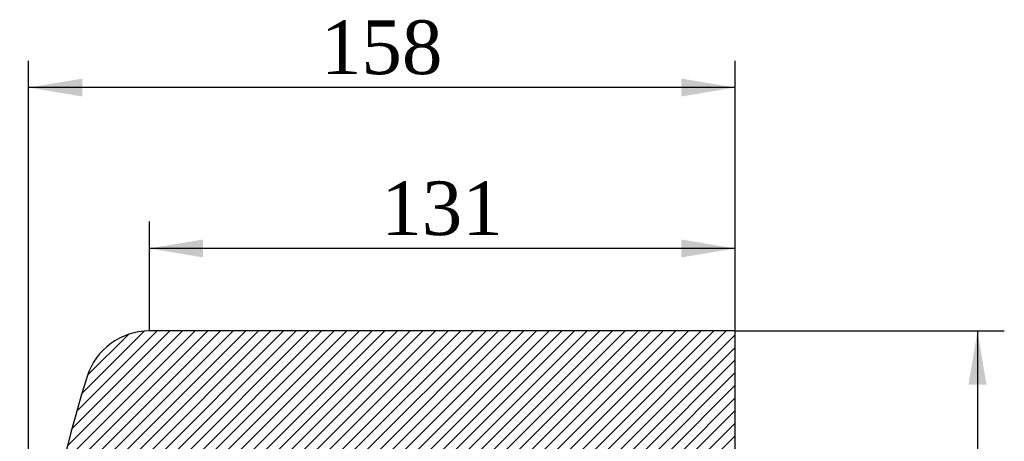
# Model space of a CAD drawing. Header units: millimetres. Extents: x 0 to 1188, y 0 to 840.
# Tile 2 of 7: x 264 to 484, y 604 to 698. Entities that reach past the tile are written whole.
import ezdxf
from ezdxf.enums import TextEntityAlignment as Align

# ---------------------------------------------------------------- set-up
doc = ezdxf.new("R2010")
doc.units = ezdxf.units.MM
doc.header["$LTSCALE"] = 4
doc.layers.add('CAP200H', color=7, linetype='Continuous')
doc.layers.add('Default', color=7, linetype='Continuous')
doc.styles.add('SEACAD_Solid_Edge_ANSI1_Symbols', font='semeca1.ttf')
doc.styles.add('SEACAD_Times_New_Roman', font='times.ttf')
doc.dimstyles.new('ANSImm', dxfattribs={"dimtxt": 12, "dimasz": 12, "dimexe": 6, "dimexo": 0, "dimgap": 3, "dimtad": 1, "dimdsep": 46, "dimtxsty": 'SEACAD_Times_New_Roman', "dimblk1": '_SE_FILLED', "dimblk2": '_SE_FILLED', "dimsah": 1, "dimcen": 6, "dimazin": 0, "dimtfac": 0.85, "dimtdec": 3, "dimtofl": 0, "dimtmove": 0, "dimatfit": 3, "dimfxl": 1, "dimarcsym": 0})

# ---------------------------------------------------------------- blocks, each defined once
blk = doc.blocks.new('SE6')
at = {"layer": 'CAP200H', "linetype": 'Continuous'}
h = blk.add_hatch(dxfattribs=at)
h.set_pattern_fill('LINE', scale=0.6299212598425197, angle=45, style=0)
h.set_pattern_definition([(45, (0, 0), (-1.414213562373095, 1.414213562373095), [])])
edge = h.paths.add_edge_path()
edge.add_line((293.2431102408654, 509.1119344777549), (293.2431102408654, 547.5705030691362))
edge.add_arc((298.2431102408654, 547.5705030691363), 5, 162.4744316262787, 180, ccw=False)
edge.add_line((293.4751969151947, 549.0761599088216), (298.2092680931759, 564.0673853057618))
edge.add_arc((293.4413547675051, 565.5730421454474), 5, 342.4744316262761, 354.2894068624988)
edge.add_line((298.416540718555, 565.0755235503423), (298.5739510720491, 566.6496270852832))
edge.add_arc((294.5938023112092, 567.0476419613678), 4, 354.2894068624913, 407.0650880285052)
edge.add_arc((299.3619720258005, 572.172537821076), 3, 169.7784598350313, 227.0650880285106, ccw=False)
edge.add_arc((542.4418261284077, 528.3412187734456), 250, 164.8804850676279, 169.7784598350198, ccw=False)
edge.add_arc((310.749702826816, 590.9412187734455), 10, 127.4332102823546, 164.8804850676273, ccw=False)
edge.add_arc((306.4948494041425, 596.4996558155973), 3, 91.49999999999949, 127.4332102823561, ccw=False)
edge.add_line((306.4163185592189, 599.498627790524), (334.6621824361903, 600.2382717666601))
edge.add_line((334.6621824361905, 600.2382717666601), (339.0244533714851, 600.3334568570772))
edge.add_line((339.0244533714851, 600.3334568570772), (369.4803409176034, 600.8650663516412))
edge.add_line((369.4803409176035, 600.8650663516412), (378.2065441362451, 600.9412187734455))
edge.add_line((378.2065441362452, 600.9412187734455), (423.8431102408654, 600.9412187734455))
edge.add_line((423.8431102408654, 600.9412187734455), (423.8431102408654, 628.3412187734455))
edge.add_line((423.8431102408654, 628.3412187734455), (292.8431102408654, 628.3412187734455))
edge.add_arc((292.8431102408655, 613.7538189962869), 14.58739977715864, 90.00000000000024, 162.586832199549)
edge.add_arc((565.1757011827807, 528.3412187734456), 300, 162.5868321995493, 176.1774462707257)
edge.add_line((265.8431102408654, 548.3412187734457), (265.8431102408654, 545.3412187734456))
edge.add_line((265.8431102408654, 545.3412187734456), (263.8431102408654, 545.3412187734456))
edge.add_line((263.8431102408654, 545.3412187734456), (263.8431102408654, 511.3412187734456))
edge.add_line((263.8431102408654, 511.3412187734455), (265.8431102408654, 511.3412187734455))
edge.add_line((265.8431102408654, 511.3412187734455), (265.8431102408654, 508.3412187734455))
edge.add_arc((565.1757011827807, 528.3412187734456), 300, 183.8225537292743, 197.4131678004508)
edge.add_arc((292.8431102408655, 442.9286185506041), 14.58739977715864, 197.4131678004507, 269.9999999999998)
edge.add_line((292.8431102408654, 428.3412187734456), (423.8431102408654, 428.3412187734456))
edge.add_line((423.8431102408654, 428.3412187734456), (423.8431102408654, 455.7412187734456))
edge.add_line((423.8431102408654, 455.7412187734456), (378.206544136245, 455.7412187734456))
edge.add_line((378.206544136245, 455.7412187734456), (369.4803409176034, 455.8173711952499))
edge.add_line((369.4803409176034, 455.8173711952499), (339.0244533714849, 456.3489806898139))
edge.add_line((339.024453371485, 456.3489806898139), (334.6621824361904, 456.4441657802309))
edge.add_line((334.6621824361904, 456.4441657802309), (306.4163185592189, 457.1838097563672))
edge.add_arc((306.4948494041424, 460.1827817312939), 3, 232.5667897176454, 268.5000000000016, ccw=False)
edge.add_arc((310.7497028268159, 465.7412187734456), 10, 195.1195149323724, 232.5667897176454, ccw=False)
edge.add_arc((542.4418261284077, 528.3412187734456), 250, 190.2215401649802, 195.119514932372, ccw=False)
edge.add_arc((299.3619720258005, 484.509899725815), 3, 132.9349119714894, 190.2215401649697, ccw=False)
edge.add_arc((294.5938023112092, 489.6347955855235), 4, 312.9349119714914, 365.7105931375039)
edge.add_line((298.5739510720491, 490.0328104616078), (298.4165407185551, 491.6069139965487))
edge.add_arc((293.4413547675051, 491.1093954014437), 5, 5.710593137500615, 17.52556837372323)
edge.add_line((298.2092680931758, 492.6150522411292), (293.4751969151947, 507.6062776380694))
edge.add_arc((298.2431102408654, 509.1119344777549), 5, 180, 197.525568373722, ccw=False)
at = {"layer": 'CAP200H', "color": 7, "linetype": 'Continuous'}
for p, q in [((423.8431102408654, 628.3412187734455), (292.8431102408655, 628.3412187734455)), ((423.8431102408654, 600.9412187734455), (423.8431102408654, 628.3412187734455))]:
    blk.add_line(p, q, dxfattribs=at)
for centre, radius, start, end in [((292.8431102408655, 613.7538189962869), 14.58739977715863, 90.00000000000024, 162.5868321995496), ((565.1757011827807, 528.3412187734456), 300, 162.5868321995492, 176.1774462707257)]:
    blk.add_arc(centre, radius, start, end, dxfattribs=at)
blk = doc.blocks.new('DMBLK26')
at = {"layer": 'Default', "linetype": 'Continuous'}
for points in [[(277.8431030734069, 684.7844449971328), (265.8431029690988, 682.7844449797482), (277.8431030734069, 680.7844449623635)], [(411.8431101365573, 684.7844449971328), (411.8431101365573, 680.7844449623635), (423.8431102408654, 682.7844449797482)]]:
    blk.add_hatch(color=7, dxfattribs=at).paths.add_polyline_path(points)
at = {"layer": 'Default', "color": 7, "linetype": 'Continuous'}
for p, q in [((265.8431102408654, 546.8412187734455), (265.8431102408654, 688.7844450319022)), ((423.8431102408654, 614.6412187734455), (423.8431102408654, 688.7844450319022)), ((423.8431102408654, 682.7844449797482), (265.8431029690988, 682.7844449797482))]:
    blk.add_line(p, q, dxfattribs=at)
at = {"layer": 'Default', "color": 7, "linetype": 'Continuous', "style": 'SEACAD_Times_New_Roman'}
blk.add_text('158', height=12, dxfattribs=at).set_placement((331.193817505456, 697.7844449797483), align=Align.TOP_LEFT)
blk = doc.blocks.new('_SE_FILLED')
at = {"color": 0}
blk.add_line((0, 0), (-1, 0), dxfattribs=at)
blk.add_solid([(0, 0), (-1, -0.1665), (-1, 0.1665), (0, 0)], dxfattribs=at)
blk = doc.blocks.new('DMBLK27')
at = {"layer": 'Default', "linetype": 'Continuous'}
for points in [[(304.8431130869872, 648.7844474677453), (292.8431129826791, 646.7844474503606), (304.8431130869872, 644.784447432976)], [(411.8431101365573, 648.7844474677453), (411.8431101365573, 644.784447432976), (423.8431102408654, 646.7844474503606)]]:
    blk.add_hatch(color=7, dxfattribs=at).paths.add_polyline_path(points)
at = {"layer": 'Default', "color": 7, "linetype": 'Continuous'}
for p, q in [((292.8431102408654, 628.3412187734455), (292.8431102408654, 652.7844475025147)), ((423.8431102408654, 628.3412187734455), (423.8431102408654, 652.7844475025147)), ((423.8431102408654, 646.7844474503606), (292.8431129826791, 646.7844474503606))]:
    blk.add_line(p, q, dxfattribs=at)
at = {"layer": 'Default', "color": 7, "linetype": 'Continuous', "style": 'SEACAD_Times_New_Roman'}
blk.add_text('131', height=12, dxfattribs=at).set_placement((344.6938225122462, 661.7844474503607), align=Align.TOP_LEFT)
blk = doc.blocks.new('GDimGGroup')
at = {"layer": 'Default', "linetype": 'Continuous'}
for points in [[(480.0332616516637, 616.3412186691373), (478.033261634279, 628.3412187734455), (476.0332616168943, 616.3412186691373)], [(480.0332616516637, 440.3412158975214), (476.0332616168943, 440.3412158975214), (478.033261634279, 428.3412157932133)]]:
    blk.add_hatch(color=7, dxfattribs=at).paths.add_polyline_path(points)
at = {"layer": 'Default', "color": 7, "linetype": 'Continuous'}
for p, q in [((423.8431102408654, 628.3412187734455), (484.033261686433, 628.3412187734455)), ((478.033261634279, 628.3412187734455), (478.033261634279, 428.3412157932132)), ((423.8431102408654, 428.3412187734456), (484.033261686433, 428.3412187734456))]:
    blk.add_line(p, q, dxfattribs=at)
for s, style, p in [('200', 'SEACAD_Times_New_Roman', (463.0332616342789, 525.1340334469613)), ('O', 'SEACAD_Solid_Edge_ANSI1_Symbols', (463.0332616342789, 504.2498229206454))]:
    blk.add_text(s, height=12, rotation=90, dxfattribs=dict(at, style=style)).set_placement(p, align=Align.TOP_LEFT)

msp = doc.modelspace()

# ---------------------------------------------------------------- block references
at = {"layer": 'Default'}
for name in ['SE6', 'GDimGGroup']:
    msp.add_blockref(name, (0, 0), dxfattribs=at)

# ---------------------------------------------------------------- dimensions: what is measured, and where the dimension line sits
at = {"layer": 'Default', "color": 7, "linetype": 'Continuous'}
for base, p1, p2, picture, middle in [((265.8431102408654, 682.7844449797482), (423.8431102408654, 614.6412187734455), (265.8431102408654, 546.8412187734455), 'DMBLK26', (344.8431066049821, 682.7844449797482)), ((292.8431102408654, 646.7844474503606), (423.8431102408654, 628.3412187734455), (292.8431102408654, 628.3412187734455), 'DMBLK27', (358.3431116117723, 646.7844474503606))]:
    dim = msp.add_linear_dim(base=base, p1=p1, p2=p2, text='\\A1;<>', dimstyle='ANSImm', dxfattribs=at)
    dim.commit()
    dim.dimension.update_dxf_attribs({"geometry": picture, "text_midpoint": middle, "dimtype": 160})

doc.saveas('drawing.dxf')
